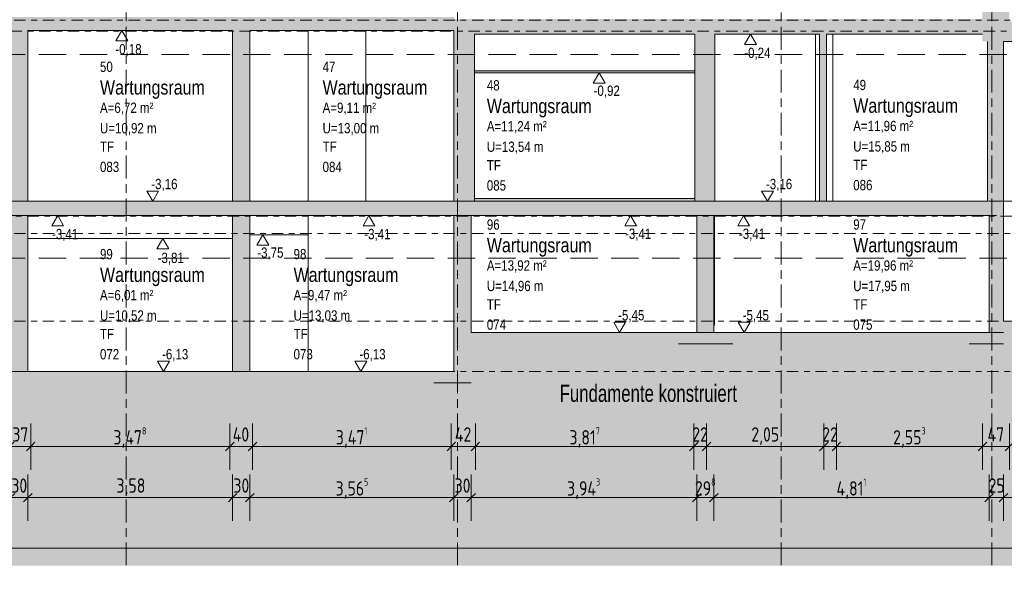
# Model space of a CAD drawing. Header units: metres. Extents: x 2 to 230, y -14 to 869.
# Tile 58 of 71: x 177 to 194, y -12 to -3. Entities that reach past the tile are written whole.
import ezdxf

# ---------------------------------------------------------------- set-up
doc = ezdxf.new("R2010")
doc.units = ezdxf.units.M
for name, pattern in [('_Ebene_', [0.4, 0.2, -0.1, 0, -0.1]), ('_Rasterlinie_', [0.75, 0.4, -0.1, 0.15, -0.1]), ('Abgebrochen', [0.714375, 0.47625, -0.238125])]:
    doc.linetypes.add(name, pattern=pattern)
for name, color, linetype, lineweight in [('A_Bem', 7, 'Continuous', 5), ('A_Bem-100', 7, 'Continuous', 5), ('A_Detailelemente', 7, 'Continuous', 9), ('A_Ebenen', 50, 'Continuous', 5), ('A_Geschossdecken', 7, 'Continuous', 5), ('A_Geschossdecken_Schraffur', 7, 'Continuous', 5), ('A_Hoehenkoten', 124, 'Continuous', 5), ('A_Notizen', 50, 'Continuous', 5), ('A_Raster', 128, 'Continuous', 5), ('A_Raum-Txt', 16, 'Continuous', 5), ('A_Tragwerksstützen', 7, 'Continuous', 5), ('A_Wand', 244, 'Continuous', 5), ('A_Wand_Schraff', 1, 'Continuous', 5), ('A_Wände_Oberflächenschraffur', 244, 'Continuous', 5)]:
    doc.layers.add(name, color=color, linetype=linetype, lineweight=lineweight)
doc.styles.add('Arial', font='arial.ttf', dxfattribs={"width": 0.8, "height": 0.18})
doc.styles.add('Arial_1', font='arial.ttf', dxfattribs={"width": 0.7, "height": 0.3})
doc.styles.add('Arial_B', font='txt', dxfattribs={"width": 0.8, "height": 0.25})
doc.styles.add('ISOCPEUR_1', font='isocpeur.ttf', dxfattribs={"width": 0.8, "height": 0.25})
doc.dimstyles.new('BLB-Standard_2_5_Aussen', dxfattribs={"dimscale": 0.3048, "dimtxt": 0.248995, "dimasz": 0.492126, "dimexe": 1.32874, "dimexo": 0.0625, "dimgap": 0.032808, "dimtad": 1, "dimrnd": 0.001, "dimzin": 0, "dimdsep": 46, "dimtxsty": 'ISOCPEUR_1', "dimblk1": 'OBLIQUE', "dimblk2": 'OBLIQUE', "dimsah": 1, "dimcen": 0.09, "dimdle": 0.164042, "dimazin": 0, "dimtfac": 1, "dimtdec": 4, "dimtix": 1, "dimtmove": 0, "dimatfit": 3, "dimfxl": 1.32874, "dimfxlon": 1, "dimtvp": 1, "dimtolj": 1, "dimtzin": 0, "dimarcsym": 2})
doc.dimstyles.new('BLB-Standard_2_5_Aussen_1', dxfattribs={"dimscale": 0.3048, "dimtxt": 0.248995, "dimasz": 0.492126, "dimexe": 1.32874, "dimexo": 0.0625, "dimgap": 0.032808, "dimtad": 1, "dimdec": 1, "dimlfac": 100, "dimrnd": 0.1, "dimdsep": 46, "dimtxsty": 'ISOCPEUR_1', "dimblk1": 'OBLIQUE', "dimblk2": 'OBLIQUE', "dimsah": 1, "dimcen": 0.09, "dimdle": 0.164042, "dimazin": 0, "dimtfac": 1, "dimtdec": 4, "dimtix": 1, "dimtmove": 0, "dimatfit": 3, "dimfxl": 1.32874, "dimfxlon": 1, "dimtvp": 1, "dimtolj": 1, "dimtzin": 0, "dimarcsym": 2})

# ---------------------------------------------------------------- blocks, each defined once
blk = doc.blocks.new('STB Stütze - rechteckig1 - STB 300 x 240-8104273-H')
at = {"layer": 'A_Tragwerksstützen', "color": 250, "lineweight": 9}
for p, q in [((-2.258, -3.035), (-2.258, -5.955)), ((-1.958, -5.955), (-1.958, -3.035))]:
    blk.add_line(p, q, dxfattribs=at)
blk = doc.blocks.new('DIMBLOCK81-H')
at = {"layer": 'A_Bem-100'}
for p, q in [((176.381, -10.722), (176.381, -11.532)), ((176.381, -11.127), (176.381, -10.722)), ((176.681, -10.722), (176.681, -11.532)), ((176.681, -11.127), (176.681, -10.722)), ((176.381, -11.127), (176.681, -11.127))]:
    blk.add_line(p, q, dxfattribs=at)
at = {"layer": 'A_Bem-100', "lineweight": 9}
for p, q in [((176.381, -11.127), (176.306, -11.202)), ((176.381, -11.127), (176.456, -11.052)), ((176.681, -11.127), (176.606, -11.202)), ((176.681, -11.127), (176.756, -11.052))]:
    blk.add_line(p, q, dxfattribs=at)
at = {"layer": 'A_Bem-100', "color": 0, "insert": (176.394, -10.791), "char_height": 0.25, "width": 0.32865, "attachment_point": 1, "line_spacing_factor": 1.149209, "style": 'ISOCPEUR_1'}
blk.add_mtext('30', dxfattribs=at)
blk = doc.blocks.new('_Oblique')
at = {"color": 0, "linetype": 'ByBlock', "lineweight": -2}
blk.add_line((-0.5, -0.5), (0.5, 0.5), dxfattribs=at)
blk = doc.blocks.new('DIMBLOCK82-H')
at = {"layer": 'A_Bem-100'}
for p, q in [((176.681, -10.722), (176.681, -11.532)), ((176.681, -11.127), (176.681, -10.722)), ((180.261, -10.722), (180.261, -11.532)), ((180.261, -11.127), (180.261, -10.722)), ((176.681, -11.127), (180.261, -11.127))]:
    blk.add_line(p, q, dxfattribs=at)
at = {"layer": 'A_Bem-100', "lineweight": 9}
for p, q in [((176.681, -11.127), (176.606, -11.202)), ((176.681, -11.127), (176.756, -11.052)), ((180.261, -11.127), (180.186, -11.202)), ((180.261, -11.127), (180.336, -11.052))]:
    blk.add_line(p, q, dxfattribs=at)
at = {"layer": 'A_Bem-100', "color": 0, "insert": (178.231, -10.791), "char_height": 0.25, "width": 0.57664, "attachment_point": 1, "line_spacing_factor": 1.149209, "style": 'ISOCPEUR_1'}
blk.add_mtext('3,58', dxfattribs=at)
blk = doc.blocks.new('DIMBLOCK83-H')
at = {"layer": 'A_Bem-100'}
for p, q in [((180.261, -10.722), (180.261, -11.532)), ((180.261, -11.127), (180.261, -10.722)), ((180.561, -10.722), (180.561, -11.532)), ((180.561, -11.127), (180.561, -10.722)), ((180.261, -11.127), (180.561, -11.127))]:
    blk.add_line(p, q, dxfattribs=at)
at = {"layer": 'A_Bem-100', "lineweight": 9}
for p, q in [((180.261, -11.127), (180.186, -11.202)), ((180.261, -11.127), (180.336, -11.052)), ((180.561, -11.127), (180.486, -11.202)), ((180.561, -11.127), (180.636, -11.052))]:
    blk.add_line(p, q, dxfattribs=at)
at = {"layer": 'A_Bem-100', "color": 0, "insert": (180.274, -10.791), "char_height": 0.25, "width": 0.32865, "attachment_point": 1, "line_spacing_factor": 1.149209, "style": 'ISOCPEUR_1'}
blk.add_mtext('30', dxfattribs=at)
blk = doc.blocks.new('DIMBLOCK84-H')
at = {"layer": 'A_Bem-100'}
for p, q in [((180.561, -10.722), (180.561, -11.532)), ((180.561, -11.127), (180.561, -10.722)), ((184.126, -10.722), (184.126, -11.532)), ((184.126, -11.127), (184.126, -10.722)), ((180.561, -11.127), (184.126, -11.127))]:
    blk.add_line(p, q, dxfattribs=at)
at = {"layer": 'A_Bem-100', "lineweight": 9}
for p, q in [((180.561, -11.127), (180.486, -11.202)), ((180.561, -11.127), (180.636, -11.052)), ((184.126, -11.127), (184.051, -11.202)), ((184.126, -11.127), (184.201, -11.052))]:
    blk.add_line(p, q, dxfattribs=at)
at = {"layer": 'A_Bem-100', "color": 0, "insert": (182.059, -10.791), "char_height": 0.25, "width": 0.68419, "attachment_point": 1, "line_spacing_factor": 1.149209, "style": 'ISOCPEUR_1'}
blk.add_mtext('3,56\\A2\\H0.5x;\\S5^  ;\\H2x;', dxfattribs=at)
blk = doc.blocks.new('DIMBLOCK85-H')
at = {"layer": 'A_Bem-100'}
for p, q in [((184.126, -10.722), (184.126, -11.532)), ((184.126, -11.127), (184.126, -10.722)), ((184.426, -10.722), (184.426, -11.532)), ((184.426, -11.127), (184.426, -10.722)), ((184.126, -11.127), (184.426, -11.127))]:
    blk.add_line(p, q, dxfattribs=at)
at = {"layer": 'A_Bem-100', "lineweight": 9}
for p, q in [((184.126, -11.127), (184.051, -11.202)), ((184.126, -11.127), (184.201, -11.052)), ((184.426, -11.127), (184.351, -11.202)), ((184.426, -11.127), (184.501, -11.052))]:
    blk.add_line(p, q, dxfattribs=at)
at = {"layer": 'A_Bem-100', "color": 0, "insert": (184.139, -10.791), "char_height": 0.25, "width": 0.32865, "attachment_point": 1, "line_spacing_factor": 1.149209, "style": 'ISOCPEUR_1'}
blk.add_mtext('30', dxfattribs=at)
blk = doc.blocks.new('DIMBLOCK86-H')
at = {"layer": 'A_Bem-100'}
for p, q in [((184.426, -10.722), (184.426, -11.532)), ((184.426, -11.127), (184.426, -10.722)), ((188.37, -10.722), (188.37, -11.532)), ((188.37, -11.127), (188.37, -10.722)), ((184.426, -11.127), (188.37, -11.127))]:
    blk.add_line(p, q, dxfattribs=at)
at = {"layer": 'A_Bem-100', "lineweight": 9}
for p, q in [((184.426, -11.127), (184.351, -11.202)), ((184.426, -11.127), (184.501, -11.052)), ((188.37, -11.127), (188.295, -11.202)), ((188.37, -11.127), (188.445, -11.052))]:
    blk.add_line(p, q, dxfattribs=at)
at = {"layer": 'A_Bem-100', "color": 0, "insert": (186.103, -10.791), "char_height": 0.25, "width": 0.7081, "attachment_point": 1, "line_spacing_factor": 1.149209, "style": 'ISOCPEUR_1'}
blk.add_mtext('3,94\\A2\\H0.5x;\\S3^  ;\\H2x;', dxfattribs=at)
blk = doc.blocks.new('DIMBLOCK87-H')
at = {"layer": 'A_Bem-100'}
for p, q in [((188.37, -10.722), (188.37, -11.532)), ((188.37, -11.127), (188.37, -10.722)), ((188.668, -10.722), (188.668, -11.532)), ((188.668, -11.127), (188.668, -10.722)), ((188.37, -11.127), (188.668, -11.127))]:
    blk.add_line(p, q, dxfattribs=at)
at = {"layer": 'A_Bem-100', "lineweight": 9}
for p, q in [((188.37, -11.127), (188.295, -11.202)), ((188.37, -11.127), (188.445, -11.052)), ((188.668, -11.127), (188.593, -11.202)), ((188.668, -11.127), (188.743, -11.052))]:
    blk.add_line(p, q, dxfattribs=at)
at = {"layer": 'A_Bem-100', "color": 0, "insert": (188.337, -10.791), "char_height": 0.25, "width": 0.43621, "attachment_point": 1, "line_spacing_factor": 1.149209, "style": 'ISOCPEUR_1'}
blk.add_mtext('29\\A2\\H0.5x;\\S8^  ;\\H2x;', dxfattribs=at)
blk = doc.blocks.new('DIMBLOCK88-H')
at = {"layer": 'A_Bem-100'}
for p, q in [((188.668, -10.722), (188.668, -11.532)), ((188.668, -11.127), (188.668, -10.722)), ((193.479, -10.722), (193.479, -11.532)), ((193.479, -11.127), (193.479, -10.722)), ((188.668, -11.127), (193.479, -11.127))]:
    blk.add_line(p, q, dxfattribs=at)
at = {"layer": 'A_Bem-100', "lineweight": 9}
for p, q in [((188.668, -11.127), (188.593, -11.202)), ((188.668, -11.127), (188.743, -11.052)), ((193.479, -11.127), (193.404, -11.202)), ((193.479, -11.127), (193.554, -11.052))]:
    blk.add_line(p, q, dxfattribs=at)
at = {"layer": 'A_Bem-100', "color": 0, "insert": (190.811, -10.791), "char_height": 0.25, "width": 0.63041, "attachment_point": 1, "line_spacing_factor": 1.149209, "style": 'ISOCPEUR_1'}
blk.add_mtext('4,81\\A2\\H0.5x;\\S1^  ;\\H2x;', dxfattribs=at)
blk = doc.blocks.new('DIMBLOCK89-H')
at = {"layer": 'A_Bem-100'}
for p, q in [((193.479, -10.722), (193.479, -11.532)), ((193.479, -11.127), (193.479, -10.722)), ((193.729, -10.722), (193.729, -11.532)), ((193.729, -11.127), (193.729, -10.722)), ((193.479, -11.127), (193.729, -11.127))]:
    blk.add_line(p, q, dxfattribs=at)
at = {"layer": 'A_Bem-100', "lineweight": 9}
for p, q in [((193.479, -11.127), (193.404, -11.202)), ((193.479, -11.127), (193.554, -11.052)), ((193.729, -11.127), (193.654, -11.202)), ((193.729, -11.127), (193.804, -11.052))]:
    blk.add_line(p, q, dxfattribs=at)
at = {"layer": 'A_Bem-100', "color": 0, "insert": (193.467, -10.791), "char_height": 0.25, "width": 0.32865, "attachment_point": 1, "line_spacing_factor": 1.149209, "style": 'ISOCPEUR_1'}
blk.add_mtext('25', dxfattribs=at)
blk = doc.blocks.new('DIMBLOCK90-H')
at = {"layer": 'A_Bem-100'}
for p, q in [((193.729, -10.722), (193.729, -11.532)), ((193.729, -11.127), (193.729, -10.722)), ((200.345, -10.722), (200.345, -11.532)), ((200.345, -11.127), (200.345, -10.722)), ((193.729, -11.127), (200.345, -11.127))]:
    blk.add_line(p, q, dxfattribs=at)
at = {"layer": 'A_Bem-100', "lineweight": 9}
for p, q in [((193.729, -11.127), (193.654, -11.202)), ((193.729, -11.127), (193.804, -11.052)), ((200.345, -11.127), (200.27, -11.202)), ((200.345, -11.127), (200.42, -11.052))]:
    blk.add_line(p, q, dxfattribs=at)
at = {"layer": 'A_Bem-100', "color": 0, "insert": (196.772, -10.791), "char_height": 0.25, "width": 0.63639, "attachment_point": 1, "line_spacing_factor": 1.149209, "style": 'ISOCPEUR_1'}
blk.add_mtext('6,61\\A2\\H0.5x;\\S7^  ;\\H2x;', dxfattribs=at)
blk = doc.blocks.new('DIMBLOCK106-H')
at = {"layer": 'A_Bem-100'}
for p, q in [((170.359, -11.602), (170.359, -12.412)), ((170.359, -12.007), (170.359, -11.602)), ((221.308, -11.602), (221.308, -12.412)), ((221.308, -12.007), (221.308, -11.602)), ((170.309, -12.007), (221.358, -12.007))]:
    blk.add_line(p, q, dxfattribs=at)
at = {"layer": 'A_Bem-100', "lineweight": 9}
for p, q in [((170.359, -12.007), (170.284, -12.082)), ((170.359, -12.007), (170.434, -11.932)), ((221.308, -12.007), (221.233, -12.082)), ((221.308, -12.007), (221.383, -11.932))]:
    blk.add_line(p, q, dxfattribs=at)
at = {"layer": 'A_Bem-100', "color": 0, "insert": (195.47, -11.671), "char_height": 0.25, "width": 0.87242, "attachment_point": 1, "line_spacing_factor": 1.149209, "style": 'ISOCPEUR_1'}
blk.add_mtext('50,94\\A2\\H0.5x;\\S9^  ;\\H2x;', dxfattribs=at)
blk = doc.blocks.new('DIMBLOCK109-H')
at = {"layer": 'A_Bem-100'}
for p, q in [((176.363, -9.83), (176.363, -10.64)), ((176.363, -10.235), (176.363, -9.83)), ((176.733, -9.83), (176.733, -10.64)), ((176.733, -10.235), (176.733, -9.83)), ((176.363, -10.235), (176.733, -10.235))]:
    blk.add_line(p, q, dxfattribs=at)
at = {"layer": 'A_Bem-100', "lineweight": 9}
for p, q in [((176.363, -10.235), (176.288, -10.31)), ((176.363, -10.235), (176.438, -10.16)), ((176.733, -10.235), (176.658, -10.31)), ((176.733, -10.235), (176.808, -10.16))]:
    blk.add_line(p, q, dxfattribs=at)
at = {"layer": 'A_Bem-100', "color": 0, "insert": (176.411, -9.899), "char_height": 0.25, "width": 0.32865, "attachment_point": 1, "line_spacing_factor": 1.149209, "style": 'ISOCPEUR_1'}
blk.add_mtext('37', dxfattribs=at)
blk = doc.blocks.new('DIMBLOCK110-H')
at = {"layer": 'A_Bem-100'}
for p, q in [((176.733, -9.83), (176.733, -10.64)), ((176.733, -10.235), (176.733, -9.83)), ((180.21, -9.83), (180.21, -10.64)), ((180.21, -10.235), (180.21, -9.83)), ((176.733, -10.235), (180.21, -10.235))]:
    blk.add_line(p, q, dxfattribs=at)
at = {"layer": 'A_Bem-100', "lineweight": 9}
for p, q in [((176.733, -10.235), (176.658, -10.31)), ((176.733, -10.235), (176.808, -10.16)), ((180.21, -10.235), (180.135, -10.31)), ((180.21, -10.235), (180.285, -10.16))]:
    blk.add_line(p, q, dxfattribs=at)
at = {"layer": 'A_Bem-100', "color": 0, "insert": (178.177, -9.899), "char_height": 0.25, "width": 0.7081, "attachment_point": 1, "line_spacing_factor": 1.149209, "style": 'ISOCPEUR_1'}
blk.add_mtext('3,47\\A2\\H0.5x;\\S8^  ;\\H2x;', dxfattribs=at)
blk = doc.blocks.new('DIMBLOCK111-H')
at = {"layer": 'A_Bem-100'}
for p, q in [((180.21, -9.83), (180.21, -10.64)), ((180.21, -10.235), (180.21, -9.83)), ((180.61, -9.83), (180.61, -10.64)), ((180.61, -10.235), (180.61, -9.83)), ((180.21, -10.235), (180.61, -10.235))]:
    blk.add_line(p, q, dxfattribs=at)
at = {"layer": 'A_Bem-100', "lineweight": 9}
for p, q in [((180.21, -10.235), (180.135, -10.31)), ((180.21, -10.235), (180.285, -10.16)), ((180.61, -10.235), (180.535, -10.31)), ((180.61, -10.235), (180.685, -10.16))]:
    blk.add_line(p, q, dxfattribs=at)
at = {"layer": 'A_Bem-100', "color": 0, "insert": (180.263, -9.899), "char_height": 0.25, "width": 0.35255, "attachment_point": 1, "line_spacing_factor": 1.149209, "style": 'ISOCPEUR_1'}
blk.add_mtext('40', dxfattribs=at)
blk = doc.blocks.new('DIMBLOCK112-H')
at = {"layer": 'A_Bem-100'}
for p, q in [((180.61, -9.83), (180.61, -10.64)), ((180.61, -10.235), (180.61, -9.83)), ((184.081, -9.83), (184.081, -10.64)), ((184.081, -10.235), (184.081, -9.83)), ((180.61, -10.235), (184.081, -10.235))]:
    blk.add_line(p, q, dxfattribs=at)
at = {"layer": 'A_Bem-100', "lineweight": 9}
for p, q in [((180.61, -10.235), (180.535, -10.31)), ((180.61, -10.235), (180.685, -10.16)), ((184.081, -10.235), (184.006, -10.31)), ((184.081, -10.235), (184.156, -10.16))]:
    blk.add_line(p, q, dxfattribs=at)
at = {"layer": 'A_Bem-100', "color": 0, "insert": (182.063, -9.899), "char_height": 0.25, "width": 0.67822, "attachment_point": 1, "line_spacing_factor": 1.149209, "style": 'ISOCPEUR_1'}
blk.add_mtext('3,47\\A2\\H0.5x;\\S1^  ;\\H2x;', dxfattribs=at)
blk = doc.blocks.new('DIMBLOCK113-H')
at = {"layer": 'A_Bem-100'}
for p, q in [((184.081, -9.83), (184.081, -10.64)), ((184.081, -10.235), (184.081, -9.83)), ((184.501, -9.83), (184.501, -10.64)), ((184.501, -10.235), (184.501, -9.83)), ((184.081, -10.235), (184.501, -10.235))]:
    blk.add_line(p, q, dxfattribs=at)
at = {"layer": 'A_Bem-100', "lineweight": 9}
for p, q in [((184.081, -10.235), (184.006, -10.31)), ((184.081, -10.235), (184.156, -10.16)), ((184.501, -10.235), (184.426, -10.31)), ((184.501, -10.235), (184.576, -10.16))]:
    blk.add_line(p, q, dxfattribs=at)
at = {"layer": 'A_Bem-100', "color": 0, "insert": (184.144, -9.899), "char_height": 0.25, "width": 0.35255, "attachment_point": 1, "line_spacing_factor": 1.149209, "style": 'ISOCPEUR_1'}
blk.add_mtext('42', dxfattribs=at)
blk = doc.blocks.new('DIMBLOCK114-H')
at = {"layer": 'A_Bem-100'}
for p, q in [((184.501, -9.83), (184.501, -10.64)), ((184.501, -10.235), (184.501, -9.83)), ((188.318, -9.83), (188.318, -10.64)), ((188.318, -10.235), (188.318, -9.83)), ((184.501, -10.235), (188.318, -10.235))]:
    blk.add_line(p, q, dxfattribs=at)
at = {"layer": 'A_Bem-100', "lineweight": 9}
for p, q in [((184.501, -10.235), (184.426, -10.31)), ((184.501, -10.235), (184.576, -10.16)), ((188.318, -10.235), (188.243, -10.31)), ((188.318, -10.235), (188.393, -10.16))]:
    blk.add_line(p, q, dxfattribs=at)
at = {"layer": 'A_Bem-100', "color": 0, "insert": (186.144, -9.899), "char_height": 0.25, "width": 0.63639, "attachment_point": 1, "line_spacing_factor": 1.149209, "style": 'ISOCPEUR_1'}
blk.add_mtext('3,81\\A2\\H0.5x;\\S7^  ;\\H2x;', dxfattribs=at)
blk = doc.blocks.new('DIMBLOCK115-H')
at = {"layer": 'A_Bem-100'}
for p, q in [((188.318, -9.83), (188.318, -10.64)), ((188.318, -10.235), (188.318, -9.83)), ((188.538, -9.83), (188.538, -10.64)), ((188.538, -10.235), (188.538, -9.83)), ((188.318, -10.235), (188.538, -10.235))]:
    blk.add_line(p, q, dxfattribs=at)
at = {"layer": 'A_Bem-100', "lineweight": 9}
for p, q in [((188.318, -10.235), (188.243, -10.31)), ((188.318, -10.235), (188.393, -10.16)), ((188.538, -10.235), (188.463, -10.31)), ((188.538, -10.235), (188.613, -10.16))]:
    blk.add_line(p, q, dxfattribs=at)
at = {"layer": 'A_Bem-100', "color": 0, "insert": (188.291, -9.899), "char_height": 0.25, "width": 0.32865, "attachment_point": 1, "line_spacing_factor": 1.149209, "style": 'ISOCPEUR_1'}
blk.add_mtext('22', dxfattribs=at)
blk = doc.blocks.new('DIMBLOCK116-H')
at = {"layer": 'A_Bem-100'}
for p, q in [((188.538, -9.83), (188.538, -10.64)), ((188.538, -10.235), (188.538, -9.83)), ((190.588, -9.83), (190.588, -10.64)), ((190.588, -10.235), (190.588, -9.83)), ((188.538, -10.235), (190.588, -10.235))]:
    blk.add_line(p, q, dxfattribs=at)
at = {"layer": 'A_Bem-100', "lineweight": 9}
for p, q in [((188.538, -10.235), (188.463, -10.31)), ((188.538, -10.235), (188.613, -10.16)), ((190.588, -10.235), (190.513, -10.31)), ((190.588, -10.235), (190.663, -10.16))]:
    blk.add_line(p, q, dxfattribs=at)
at = {"layer": 'A_Bem-100', "color": 0, "insert": (189.322, -9.899), "char_height": 0.25, "width": 0.57664, "attachment_point": 1, "line_spacing_factor": 1.149209, "style": 'ISOCPEUR_1'}
blk.add_mtext('2,05', dxfattribs=at)
blk = doc.blocks.new('DIMBLOCK117-H')
at = {"layer": 'A_Bem-100'}
for p, q in [((190.588, -9.83), (190.588, -10.64)), ((190.588, -10.235), (190.588, -9.83)), ((190.808, -9.83), (190.808, -10.64)), ((190.808, -10.235), (190.808, -9.83)), ((190.588, -10.235), (190.808, -10.235))]:
    blk.add_line(p, q, dxfattribs=at)
at = {"layer": 'A_Bem-100', "lineweight": 9}
for p, q in [((190.588, -10.235), (190.513, -10.31)), ((190.588, -10.235), (190.663, -10.16)), ((190.808, -10.235), (190.733, -10.31)), ((190.808, -10.235), (190.883, -10.16))]:
    blk.add_line(p, q, dxfattribs=at)
at = {"layer": 'A_Bem-100', "color": 0, "insert": (190.561, -9.899), "char_height": 0.25, "width": 0.32865, "attachment_point": 1, "line_spacing_factor": 1.149209, "style": 'ISOCPEUR_1'}
blk.add_mtext('22', dxfattribs=at)
blk = doc.blocks.new('DIMBLOCK118-H')
at = {"layer": 'A_Bem-100'}
for p, q in [((190.808, -9.83), (190.808, -10.64)), ((190.808, -10.235), (190.808, -9.83)), ((193.361, -9.83), (193.361, -10.64)), ((193.361, -10.235), (193.361, -9.83)), ((190.808, -10.235), (193.361, -10.235))]:
    blk.add_line(p, q, dxfattribs=at)
at = {"layer": 'A_Bem-100', "lineweight": 9}
for p, q in [((190.808, -10.235), (190.733, -10.31)), ((190.808, -10.235), (190.883, -10.16)), ((193.361, -10.235), (193.286, -10.31)), ((193.361, -10.235), (193.436, -10.16))]:
    blk.add_line(p, q, dxfattribs=at)
at = {"layer": 'A_Bem-100', "color": 0, "insert": (191.799, -9.899), "char_height": 0.25, "width": 0.68419, "attachment_point": 1, "line_spacing_factor": 1.149209, "style": 'ISOCPEUR_1'}
blk.add_mtext('2,55\\A2\\H0.5x;\\S3^  ;\\H2x;', dxfattribs=at)
blk = doc.blocks.new('DIMBLOCK119-H')
at = {"layer": 'A_Bem-100'}
for p, q in [((193.361, -9.83), (193.361, -10.64)), ((193.361, -10.235), (193.361, -9.83)), ((193.831, -9.83), (193.831, -10.64)), ((193.831, -10.235), (193.831, -9.83)), ((193.361, -10.235), (193.831, -10.235))]:
    blk.add_line(p, q, dxfattribs=at)
at = {"layer": 'A_Bem-100', "lineweight": 9}
for p, q in [((193.361, -10.235), (193.286, -10.31)), ((193.361, -10.235), (193.436, -10.16)), ((193.831, -10.235), (193.756, -10.31)), ((193.831, -10.235), (193.906, -10.16))]:
    blk.add_line(p, q, dxfattribs=at)
at = {"layer": 'A_Bem-100', "color": 0, "insert": (193.449, -9.899), "char_height": 0.25, "width": 0.35255, "attachment_point": 1, "line_spacing_factor": 1.149209, "style": 'ISOCPEUR_1'}
blk.add_mtext('47', dxfattribs=at)
blk = doc.blocks.new('Höhenkoten - leer-6237472-H')
at = {"layer": 'A_Hoehenkoten'}
for p, q in [((-20.06, -8.745), (-20.268, -8.745)), ((-20.164, -8.925), (-20.268, -8.745)), ((-20.164, -8.925), (-20.06, -8.745))]:
    blk.add_line(p, q, dxfattribs=at)

msp = doc.modelspace()

# ---------------------------------------------------------------- hatches: boundary and pattern name
at = {"layer": 'A_Detailelemente'}
for color, points in [(253, [(193.7287, -3.1651), (193.7287, -2.8151), (193.3608, -2.8151), (193.3608, -3.1651)]), (254, [(222.0294, -12.3131), (225.6924, -12.3131), (225.6924, -3.4886), (225.6907, -3.4886), (224.2609, -3.4637), (224.2609, -3.3638), (222.985, -3.3638), (222.985, -7.1851), (223.4382, -7.1851), (223.4382, -8.0351), (222.3582, -8.0351), (222.3582, -7.1851), (222.745, -7.1851), (222.745, -5.5301), (221.3109, -5.5301), (221.3109, -7.1851), (221.6821, -7.1851), (221.6821, -8.0351), (220.6021, -8.0351), (220.6021, -7.1851), (210.9191, -7.1851), (210.9191, -7.6851), (209.9591, -7.6851), (209.9591, -7.1851), (210.3091, -7.1851), (210.3091, -6.7551), (209.1226, -6.7551), (209.1226, -6.5151), (209.0467, -6.5151), (208.7418, -6.2102), (208.7418, -6.0337), (208.466, -6.0337), (207.634, -5.4951), (206.6992, -5.4951), (206.6992, -7.1451), (207.0343, -7.1451), (207.0343, -7.6451), (206.0343, -7.6451), (206.0343, -7.1451), (200.5854, -7.1451), (200.5854, -8.2451), (200.9354, -8.2451), (200.9354, -9.0951), (199.9954, -9.0951), (199.9954, -8.2451), (193.7287, -8.2451), (193.7287, -8.4451), (194.0787, -8.4451), (194.0787, -8.9451), (193.1287, -8.9451), (193.1287, -8.4451), (188.9991, -8.4451), (188.9991, -8.9451), (188.0491, -8.9451), (188.0491, -8.4451), (184.4263, -8.4451), (184.4263, -9.1251), (184.7763, -9.1251), (184.7763, -9.6251), (183.7763, -9.6251), (183.7763, -9.1251), (171.0088, -9.1251), (171.0088, -9.6251), (170.0088, -9.6251), (170.0088, -9.1251), (170.355, -9.1251), (170.355, -3.6251), (169.9157, -3.6279), (169.5215, -3.6375), (167.0845, -3.7492), (167.0845, -12.3131), (218.3664, -12.3131)])]:
    msp.add_hatch(color=color, dxfattribs=at).paths.add_polyline_path(points, flags=0)
at = {"layer": 'A_Geschossdecken_Schraffur', "lineweight": 9}
for points in [[(176.6813, -2.9751), (184.1263, -2.9751), (184.1263, -2.7351), (176.3628, -2.7351), (176.3628, -2.9751), (176.3813, -2.9751)], [(189.0625, -3.0351), (193.3608, -3.0351), (193.3608, -2.7751), (184.1263, -2.7751), (184.1263, -3.0351), (188.6836, -3.0351)], [(193.7287, -3.1651), (200.3454, -3.1651), (200.3454, -2.8151), (193.7287, -2.8151)], [(188.3336, -3.7151), (188.3336, -3.6751), (184.4863, -3.6751), (184.4863, -3.7151), (185.3995, -3.7151)], [(193.6037, -6.2051), (193.6037, -5.9551), (170.6598, -5.9551), (170.6598, -6.2051), (192.7255, -6.2051)], [(188.3336, -5.9551), (188.3336, -5.9051), (184.4863, -5.9051), (184.4863, -5.9551), (185.3995, -5.9551)], [(199.9954, -8.2451), (200.5854, -8.2451), (200.5854, -8.0451), (193.7287, -8.0451), (193.7287, -8.2451), (196.3885, -8.2451)], [(193.1287, -8.4451), (193.7287, -8.4451), (193.7287, -8.2451), (184.4263, -8.2451), (184.4263, -8.4451), (189.0625, -8.4451)], [(184.4263, -9.1251), (184.4263, -8.9251), (170.3588, -8.9251), (170.3588, -9.1251), (183.7763, -9.1251)]]:
    msp.add_hatch(color=253, dxfattribs=at).paths.add_polyline_path(points, flags=0)
h = msp.add_hatch(color=253, dxfattribs=at)
h.paths.add_polyline_path([(194.0787, -8.9451), (194.0787, -8.4451), (193.1287, -8.4451), (193.1287, -8.9451), (193.7287, -8.9451)], flags=0)
h.paths.add_polyline_path([(188.9991, -8.9451), (188.9991, -8.4451), (188.0491, -8.4451), (188.0491, -8.9451)], flags=0)
h = msp.add_hatch(color=253, dxfattribs=at)
h.paths.add_polyline_path([(170.0088, -9.6251), (171.0088, -9.6251), (171.0088, -9.1251), (170.0088, -9.1251)], flags=0)
h.paths.add_polyline_path([(184.7763, -9.6251), (184.7763, -9.1251), (183.7763, -9.1251), (183.7763, -9.6251)], flags=0)
at = {"layer": 'A_Wand_Schraff', "lineweight": 9}
for points in [[(193.3608, -2.8151), (193.8308, -2.8151), (193.8308, 0.9549), (193.3773, 0.9549), (193.3773, 0.3149), (193.3608, 0.3149), (193.3608, -2.7751)], [(176.3813, -5.9551), (176.6813, -5.9551), (176.6813, -2.9751), (176.3813, -2.9751), (176.3813, -4.2946)], [(180.2613, -5.9551), (180.5613, -5.9551), (180.5613, -2.9751), (180.2613, -2.9751)], [(184.1263, -5.9551), (184.4863, -5.9551), (184.4863, -3.0351), (184.1263, -3.0351)], [(188.3336, -5.9551), (188.6836, -5.9551), (188.6836, -3.0351), (188.3336, -3.0351)], [(190.5156, -5.9551), (190.6356, -5.9551), (190.6356, -3.0351), (190.5156, -3.0351)], [(193.6037, -6.2051), (193.7287, -6.2051), (193.7287, -3.1651), (193.4487, -3.1651), (193.4487, -5.9551), (193.6037, -5.9551)], [(176.3813, -8.9251), (176.6813, -8.9251), (176.6813, -6.2051), (176.3813, -6.2051), (176.3813, -6.9674)], [(180.2613, -8.9251), (180.5613, -8.9251), (180.5613, -6.2051), (180.2613, -6.2051), (180.2613, -6.9674)], [(184.4263, -8.9251), (184.4263, -6.2051), (184.1263, -6.2051), (184.1263, -8.9251)], [(188.6696, -8.2451), (188.6696, -6.2051), (188.3696, -6.2051), (188.3696, -8.2451)], [(193.4787, -8.2451), (193.7287, -8.2451), (193.7287, -6.2051), (193.4787, -6.2051), (193.4787, -6.9674)]]:
    msp.add_hatch(color=253, dxfattribs=at).paths.add_polyline_path(points, flags=0)
at = {"layer": 'A_Wände_Oberflächenschraffur'}
h = msp.add_hatch(dxfattribs=at)
h.set_pattern_fill('FP_101', style=0, pattern_type=2)
h.set_pattern_definition([(0, (188.66913, 18.796), (0.003, 0.203), [0, -0.002, 0, -0.002, -0.013]), (0, (188.66913, 18.796), (0.003, 0.203), [-0.005, 0, -0.005, 0, -0.002, -0.006]), (0, (188.66913, 18.796), (0.003, 0.203), [-0.012, 0, -0.002, 0, -0.004]), (90.131, (188.671129, 18.897), (-0.00237639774, 0.601996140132), [0.006, -0.522, 0.006, -0.522, -2.816]), (90.131, (188.671129, 18.897), (-0.00237639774, 0.601996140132), [-1.056, 0.006, -1.05, 0.006, -0.522, -1.232]), (90.131, (188.671129, 18.897), (-0.00237639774, 0.601996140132), [-2.64, 0.006, -0.346, 0.006, -0.874]), (269.869, (188.671129, 19.304), (-0.000842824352, -0.80600017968), [0.006, -0.522, 0.006, -0.522, -2.816]), (269.869, (188.671129, 19.304), (-0.000842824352, -0.80600017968), [-1.056, 0.006, -1.05, 0.006, -0.522, -1.232]), (269.869, (188.671129, 19.304), (-0.000842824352, -0.80600017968), [-2.64, 0.006, -0.346, 0.006, -0.874])])
h.paths.add_polyline_path([(188.6781, -6.2151), (188.6781, -8.1151), (188.6741, -8.1151), (188.6741, -6.2151)], flags=0)
edge = h.paths.add_edge_path(flags=0)
edge.add_line((188.6784, -7.7259), (188.6784, -6.2051))
edge.add_line((188.6784, -6.2051), (188.6696, -6.2051))
edge.add_line((188.6696, -6.2051), (188.6696, -8.2451))
edge.add_line((188.6696, -8.2451), (188.6784, -8.2451))

# ---------------------------------------------------------------- linework, layer by layer
at = {"layer": 'A_Ebenen', "color": 130, "linetype": '_Ebene_', "lineweight": 9}
for p, q in [((226.6435, -2.7951), (167.3808, -2.7951)), ((167.3808, -2.9851), (226.6435, -2.9851)), ((225.3735, -6.2151), (167.3808, -6.2151)), ((226.6435, -6.5151), (166.1108, -6.5151)), ((226.6435, -8.0451), (166.1108, -8.0451)), ((226.6435, -8.9251), (166.1108, -8.9251))]:
    msp.add_line(p, q, dxfattribs=at)
at = {"layer": 'A_Ebenen', "color": 31, "linetype": 'Abgebrochen'}
for p, q in [((226.6435, -3.3951), (167.3808, -3.3951)), ((225.3735, -5.9551), (167.3808, -5.9551)), ((226.6435, -6.9451), (166.1108, -6.9451))]:
    msp.add_line(p, q, dxfattribs=at)
at = {"layer": 'A_Geschossdecken', "color": 250, "lineweight": 9}
for p, q in [((176.6813, -2.9751), (180.2613, -2.9751)), ((180.5613, -2.9751), (184.1263, -2.9751)), ((184.1263, -2.9751), (184.1263, -3.0351)), ((184.4863, -3.0351), (188.3336, -3.0351)), ((188.6836, -3.0351), (190.5156, -3.0351)), ((190.6356, -3.0351), (193.3608, -3.0351)), ((193.7287, -3.1651), (200.3454, -3.1651)), ((188.3336, -3.6751), (184.4863, -3.6751)), ((184.4863, -3.7151), (188.3336, -3.7151)), ((193.4487, -5.9551), (170.6598, -5.9551)), ((188.3336, -5.9051), (184.4863, -5.9051)), ((184.4863, -5.9051), (184.4863, -5.9551)), ((188.3336, -5.9551), (188.3336, -5.9051)), ((170.6598, -6.2051), (193.6037, -6.2051)), ((181.5813, -6.2051), (181.5813, -6.5401)), ((180.2613, -6.6051), (176.6813, -6.6051)), ((181.5813, -6.5401), (180.5613, -6.5401)), ((200.3454, -8.0451), (193.7287, -8.0451)), ((193.4787, -8.2451), (184.4263, -8.2451)), ((188.0491, -8.4451), (188.9991, -8.4451)), ((193.1287, -8.4451), (193.7287, -8.4451)), ((184.1263, -8.9251), (170.6588, -8.9251)), ((183.7763, -9.1251), (184.4263, -9.1251))]:
    msp.add_line(p, q, dxfattribs=at)
at = {"layer": 'A_Raster', "linetype": '_Rasterlinie_', "lineweight": 9}
for p, q in [((178.4017, -12.308), (178.4017, 9.9864)), ((184.1917, -12.308), (184.1917, 9.9864)), ((189.8467, -12.308), (189.8467, 9.9864)), ((193.5216, -12.308), (193.5216, 9.9864))]:
    msp.add_line(p, q, dxfattribs=at)
at = {"layer": 'A_Wand', "color": 250, "lineweight": 9}
for p, q in [((176.6813, -5.9551), (176.6813, -2.9751)), ((180.2613, -2.9751), (180.2613, -5.9551)), ((180.5613, -5.9551), (180.5613, -2.9751)), ((181.5813, -5.9551), (181.5813, -2.9751)), ((182.5863, -5.9551), (182.5863, -2.9751)), ((184.1263, -3.0351), (184.1263, -5.9551)), ((184.4863, -5.9051), (184.4863, -3.0351)), ((188.3336, -3.0351), (188.3336, -5.9051)), ((188.6836, -5.9551), (188.6836, -3.0351)), ((190.4456, -5.9551), (190.4456, -3.0351)), ((190.5156, -3.0351), (190.5156, -5.9551)), ((190.6356, -5.9551), (190.6356, -3.0351)), ((193.4487, -3.1651), (193.4487, -5.9551)), ((193.7287, -8.0451), (193.7287, -3.1651)), ((176.6813, -8.9251), (176.6813, -6.2051)), ((180.2613, -6.2051), (180.2613, -8.9251)), ((180.5613, -8.9251), (180.5613, -6.2051)), ((184.1263, -6.2051), (184.1263, -8.9251)), ((184.4263, -8.2451), (184.4263, -6.2051)), ((188.3696, -6.2051), (188.3696, -8.2451)), ((188.6696, -8.2451), (188.6696, -6.2051)), ((188.6741, -8.1151), (188.6741, -6.2151)), ((188.6741, -6.2151), (188.6781, -6.2151)), ((188.6781, -6.2151), (188.6781, -8.1151)), ((193.4787, -6.2051), (193.4787, -8.2451)), ((181.5813, -8.9251), (181.5813, -6.5401)), ((188.6781, -8.1151), (188.6741, -8.1151)), ((193.4787, -8.2451), (193.7287, -8.2451))]:
    msp.add_line(p, q, dxfattribs=at)

# ---------------------------------------------------------------- block references
at = {"layer": 'A_Hoehenkoten', "extrusion": (0, 0, -1), "rotation": 180}
for p in [(-198.4911, -11.9002), (-209.4723, -11.9602)]:
    msp.add_blockref('Höhenkoten - leer-6237472-H', p, dxfattribs=at)
at = {"layer": 'A_Hoehenkoten', "rotation": 180}
for p in [(166.5006, -12.6402), (157.0404, -15.1302), (162.4787, -15.1302), (167.0502, -15.1302), (169.0246, -15.1302), (158.8778, -15.5302), (160.6224, -15.4652)]:
    msp.add_blockref('Höhenkoten - leer-6237472-H', p, dxfattribs=at)
at = {"layer": 'A_Hoehenkoten'}
for p in [(199.0282, 2.97), (209.7674, 2.97), (199.2169, 0), (202.6643, 0)]:
    msp.add_blockref('Höhenkoten - leer-6237472-H', p, dxfattribs=at)
at = {"layer": 'A_Hoehenkoten', "extrusion": (0, 0, -1)}
for p in [(-166.8577, 0.68), (-169.0341, 0.68)]:
    msp.add_blockref('Höhenkoten - leer-6237472-H', p, dxfattribs=at)
at = {"layer": 'A_Tragwerksstützen', "color": 250, "lineweight": 9}
msp.add_blockref('STB Stütze - rechteckig1 - STB 300 x 240-8104273-H', (192.7031, 0), dxfattribs=at)

# ---------------------------------------------------------------- texts
at = {"layer": 'A_Hoehenkoten', "char_height": 0.18, "width": 0.542095, "attachment_point": 1, "line_spacing_factor": 0.941778, "style": 'Arial'}
for s, insert in [('-0,18', (178.2121, -3.2105)), ('-0,24', (189.199, -3.2731)), ('-0,92', (186.5669, -3.9343)), ('-3,16', (178.8386, -5.5629)), ('-3,16', (189.5777, -5.5629)), ('-3,41', (177.1053, -6.4363)), ('-3,41', (182.5606, -6.4357)), ('-3,41', (187.1159, -6.4307)), ('-3,41', (189.1053, -6.4315)), ('-3,81', (178.9501, -6.8519)), ('-3,75', (180.6905, -6.7603)), ('-5,45', (186.9956, -7.8529)), ('-5,45', (189.172, -7.8529)), ('-6,13', (179.0273, -8.5329)), ('-6,13', (182.4747, -8.5329))]:
    msp.add_mtext(s, dxfattribs=dict(at, insert=insert))
at = {"layer": 'A_Notizen', "color": 7, "insert": (185.974, -9.1558), "char_height": 0.3, "width": 3.832868, "attachment_point": 1, "style": 'Arial_1'}
msp.add_mtext('Fundamente konstruiert', dxfattribs=at)
at = {"layer": 'A_Raum-Txt', "attachment_point": 1}
for s, insert, char_height, width, style in [('50', (177.9431, -3.5163), 0.18, 0.269367, 'Arial'), ('47', (181.8325, -3.5163), 0.18, 0.269367, 'Arial'), ('Wartungsraum', (177.9431, -3.8418), 0.25, 2.379408, 'Arial_B'), ('Wartungsraum', (181.8325, -3.8418), 0.25, 2.379408, 'Arial_B'), ('48', (184.702, -3.8401), 0.18, 0.269367, 'Arial'), ('49', (191.1031, -3.8343), 0.18, 0.269367, 'Arial'), ('A=6,72 m²', (177.9431, -4.2316), 0.18, 1.109535, 'Arial'), ('A=9,11 m²', (181.8325, -4.2316), 0.18, 1.109535, 'Arial'), ('Wartungsraum', (184.702, -4.1655), 0.25, 2.379408, 'Arial_B'), ('Wartungsraum', (191.1031, -4.1597), 0.25, 2.379408, 'Arial_B'), ('U=10,92 m', (177.9431, -4.5883), 0.18, 1.180084, 'Arial'), ('U=13,00 m', (181.8325, -4.5883), 0.18, 1.180084, 'Arial'), ('A=11,24 m²', (184.702, -4.5553), 0.18, 1.244219, 'Arial'), ('A=11,96 m²', (191.1031, -4.5496), 0.18, 1.244219, 'Arial'), ('TF', (177.9431, -4.9109), 0.18, 0.295021, 'Arial'), ('TF', (181.8325, -4.9109), 0.18, 0.295021, 'Arial'), ('U=13,54 m', (184.702, -4.912), 0.18, 1.180084, 'Arial'), ('U=15,85 m', (191.1031, -4.9062), 0.18, 1.180084, 'Arial'), ('083', (177.9431, -5.2635), 0.18, 0.40405, 'Arial'), ('084', (181.8325, -5.2635), 0.18, 0.40405, 'Arial'), ('TF', (184.702, -5.2346), 0.18, 0.295021, 'Arial'), ('TF', (191.1031, -5.2289), 0.18, 0.295021, 'Arial'), ('085', (184.702, -5.5872), 0.18, 0.40405, 'Arial'), ('086', (191.1031, -5.5815), 0.18, 0.40405, 'Arial'), ('96', (184.702, -6.2699), 0.18, 0.269367, 'Arial'), ('97', (191.1031, -6.2699), 0.18, 0.269367, 'Arial'), ('Wartungsraum', (184.702, -6.5954), 0.25, 2.379408, 'Arial_B'), ('Wartungsraum', (191.1031, -6.5954), 0.25, 2.379408, 'Arial_B'), ('99', (177.9431, -6.7862), 0.18, 0.269367, 'Arial'), ('98', (181.3255, -6.7862), 0.18, 0.269367, 'Arial'), ('A=13,92 m²', (184.702, -6.9852), 0.18, 1.244219, 'Arial'), ('A=19,96 m²', (191.1031, -6.9852), 0.18, 1.244219, 'Arial'), ('Wartungsraum', (177.9431, -7.1116), 0.25, 2.379408, 'Arial_B'), ('Wartungsraum', (181.3255, -7.1116), 0.25, 2.379408, 'Arial_B'), ('U=14,96 m', (184.702, -7.3419), 0.18, 1.180084, 'Arial'), ('U=17,95 m', (191.1031, -7.3419), 0.18, 1.180084, 'Arial'), ('A=6,01 m²', (177.9431, -7.5015), 0.18, 1.109535, 'Arial'), ('A=9,47 m²', (181.3255, -7.5015), 0.18, 1.109535, 'Arial'), ('TF', (184.702, -7.6645), 0.18, 0.295021, 'Arial'), ('TF', (191.1031, -7.6645), 0.18, 0.295021, 'Arial'), ('U=10,52 m', (177.9431, -7.8581), 0.18, 1.180084, 'Arial'), ('U=13,03 m', (181.3255, -7.8581), 0.18, 1.180084, 'Arial'), ('074', (184.702, -8.0171), 0.18, 0.40405, 'Arial'), ('075', (191.1031, -8.0171), 0.18, 0.40405, 'Arial'), ('TF', (177.9431, -8.1807), 0.18, 0.295021, 'Arial'), ('TF', (181.3255, -8.1807), 0.18, 0.295021, 'Arial'), ('072', (177.9431, -8.5334), 0.18, 0.40405, 'Arial'), ('073', (181.3255, -8.5334), 0.18, 0.40405, 'Arial')]:
    msp.add_mtext(s, dxfattribs=dict(at, insert=insert, char_height=char_height, width=width, style=style))

# ---------------------------------------------------------------- dimensions: what is measured, and where the dimension line sits
at = {"layer": 'A_Bem'}
for base, p1, p2, dimstyle, override, picture, middle in [((176.7328, -10.2352), (176.3628, -9.8302), (176.7328, -9.8302), 'BLB-Standard_2_5_Aussen_1', {"dimpost": '<>', "dimfxl": 0.37}, 'DIMBLOCK109-H', (176.5478, -10.1002)), ((180.6104, -10.2352), (180.2104, -9.8302), (180.6104, -9.8302), 'BLB-Standard_2_5_Aussen_1', {"dimpost": '<>', "dimfxl": 0.4}, 'DIMBLOCK111-H', (180.4104, -10.1002)), ((184.5009, -10.2352), (184.0809, -9.8302), (184.5009, -9.8302), 'BLB-Standard_2_5_Aussen_1', {"dimpost": '<>', "dimfxl": 0.42}, 'DIMBLOCK113-H', (184.2909, -10.1002)), ((188.5376, -10.2352), (188.3176, -9.8302), (188.5376, -9.8302), 'BLB-Standard_2_5_Aussen_1', {"dimpost": '<>', "dimfxl": 0.22}, 'DIMBLOCK115-H', (188.4276, -10.1002)), ((190.5876, -10.2352), (188.5376, -9.8302), (190.5876, -9.8302), 'BLB-Standard_2_5_Aussen', {"dimpost": '<>', "dimfxl": 2.049949}, 'DIMBLOCK116-H', (189.5626, -10.1002)), ((190.8076, -10.2352), (190.5876, -9.8302), (190.8076, -9.8302), 'BLB-Standard_2_5_Aussen_1', {"dimpost": '<>', "dimfxl": 0.22}, 'DIMBLOCK117-H', (190.6976, -10.1002)), ((193.8308, -10.2352), (193.3608, -9.8302), (193.8308, -9.8302), 'BLB-Standard_2_5_Aussen_1', {"dimpost": '<>', "dimfxl": 0.47}, 'DIMBLOCK119-H', (193.5958, -10.1002)), ((176.6813, -11.1273), (176.3813, -10.7223), (176.6813, -10.7223), 'BLB-Standard_2_5_Aussen_1', {"dimpost": '<>', "dimfxl": 0.3}, 'DIMBLOCK81-H', (176.5313, -10.9923)), ((180.2613, -11.1273), (176.6813, -10.7223), (180.2613, -10.7223), 'BLB-Standard_2_5_Aussen', {"dimpost": '<>', "dimfxl": 3.579986}, 'DIMBLOCK82-H', (178.4713, -10.9923)), ((180.5613, -11.1273), (180.2613, -10.7223), (180.5613, -10.7223), 'BLB-Standard_2_5_Aussen_1', {"dimpost": '<>', "dimfxl": 0.3}, 'DIMBLOCK83-H', (180.4113, -10.9923)), ((184.4263, -11.1273), (184.1263, -10.7223), (184.4263, -10.7223), 'BLB-Standard_2_5_Aussen_1', {"dimpost": '<>', "dimfxl": 0.3}, 'DIMBLOCK85-H', (184.2763, -10.9923)), ((193.7287, -11.1273), (193.4787, -10.7223), (193.7287, -10.7223), 'BLB-Standard_2_5_Aussen_1', {"dimpost": '<>', "dimfxl": 0.25}, 'DIMBLOCK89-H', (193.6037, -10.9923))]:
    dim = msp.add_linear_dim(base=base, p1=p1, p2=p2, dimstyle=dimstyle, override=override, dxfattribs=at)
    dim.commit()
    dim.dimension.update_dxf_attribs({"geometry": picture, "text_midpoint": middle})
for base, p1, p2, text, dimstyle, override, picture, middle in [((180.2104, -10.2352), (176.7328, -9.8302), (180.2104, -9.8302), '\\A1;3,47\\Q;{\\A1;{\\H0.5x;\\S8^ ;}}', 'BLB-Standard_2_5_Aussen', {"dimpost": '<>', "dimfxl": 3.47752}, 'DIMBLOCK110-H', (178.4716, -10.0752)), ((184.0809, -10.2352), (180.6104, -9.8302), (184.0809, -9.8302), '\\A1;3,47\\Q;{\\A1;{\\H0.5x;\\S1^ ;}}', 'BLB-Standard_2_5_Aussen', {"dimpost": '<>', "dimfxl": 3.470502}, 'DIMBLOCK112-H', (182.3456, -10.0752)), ((188.3176, -10.2352), (184.5009, -9.8302), (188.3176, -9.8302), '\\A1;3,81\\Q;{\\A1;{\\H0.5x;\\S7^ ;}}', 'BLB-Standard_2_5_Aussen', {"dimpost": '<>', "dimfxl": 3.81679}, 'DIMBLOCK114-H', (186.4092, -10.0752)), ((193.3608, -10.2352), (190.8076, -9.8302), (193.3608, -9.8302), '\\A1;2,55\\Q;{\\A1;{\\H0.5x;\\S3^ ;}}', 'BLB-Standard_2_5_Aussen', {"dimpost": '<>', "dimfxl": 2.553229}, 'DIMBLOCK118-H', (192.0842, -10.0752)), ((184.1263, -11.1273), (180.5613, -10.7223), (184.1263, -10.7223), '\\A1;3,56\\Q;{\\A1;{\\H0.5x;\\S5^ ;}}', 'BLB-Standard_2_5_Aussen', {"dimpost": '<>', "dimfxl": 3.564987}, 'DIMBLOCK84-H', (182.3438, -10.9673)), ((188.3696, -11.1273), (184.4263, -10.7223), (188.3696, -10.7223), '\\A1;3,94\\Q;{\\A1;{\\H0.5x;\\S3^ ;}}', 'BLB-Standard_2_5_Aussen', {"dimpost": '<>', "dimfxl": 3.943316}, 'DIMBLOCK86-H', (186.398, -10.9673)), ((188.6678, -11.1273), (188.3696, -10.7223), (188.6678, -10.7223), '\\A1;29\\Q;{\\A1;{\\H0.5x;\\S8^ ;}}', 'BLB-Standard_2_5_Aussen_1', {"dimpost": '<>', "dimfxl": 0.298173}, 'DIMBLOCK87-H', (188.5187, -10.9923)), ((193.4787, -11.1273), (188.6678, -10.7223), (193.4787, -10.7223), '\\A1;4,81\\Q;{\\A1;{\\H0.5x;\\S1^ ;}}', 'BLB-Standard_2_5_Aussen', {"dimpost": '<>', "dimfxl": 4.810927}, 'DIMBLOCK88-H', (191.0733, -10.9673)), ((200.3454, -11.1273), (193.7287, -10.7223), (200.3454, -10.7223), '\\A1;6,61\\Q;{\\A1;{\\H0.5x;\\S7^ ;}}', 'BLB-Standard_2_5_Aussen', {"dimpost": '<>', "dimfxl": 6.61672}, 'DIMBLOCK90-H', (197.0371, -10.9673)), ((221.3077, -12.0073), (170.3588, -11.6023), (221.3077, -11.6023), '\\A1;50,94\\Q;{\\A1;{\\H0.5x;\\S9^ ;}}', 'BLB-Standard_2_5_Aussen', {"dimpost": '<>', "dimfxl": 50.948895}, 'DIMBLOCK106-H', (195.8333, -11.8473))]:
    dim = msp.add_linear_dim(base=base, p1=p1, p2=p2, text=text, dimstyle=dimstyle, override=override, dxfattribs=at)
    dim.commit()
    dim.dimension.update_dxf_attribs({"geometry": picture, "text_midpoint": middle})

doc.saveas('drawing.dxf')
